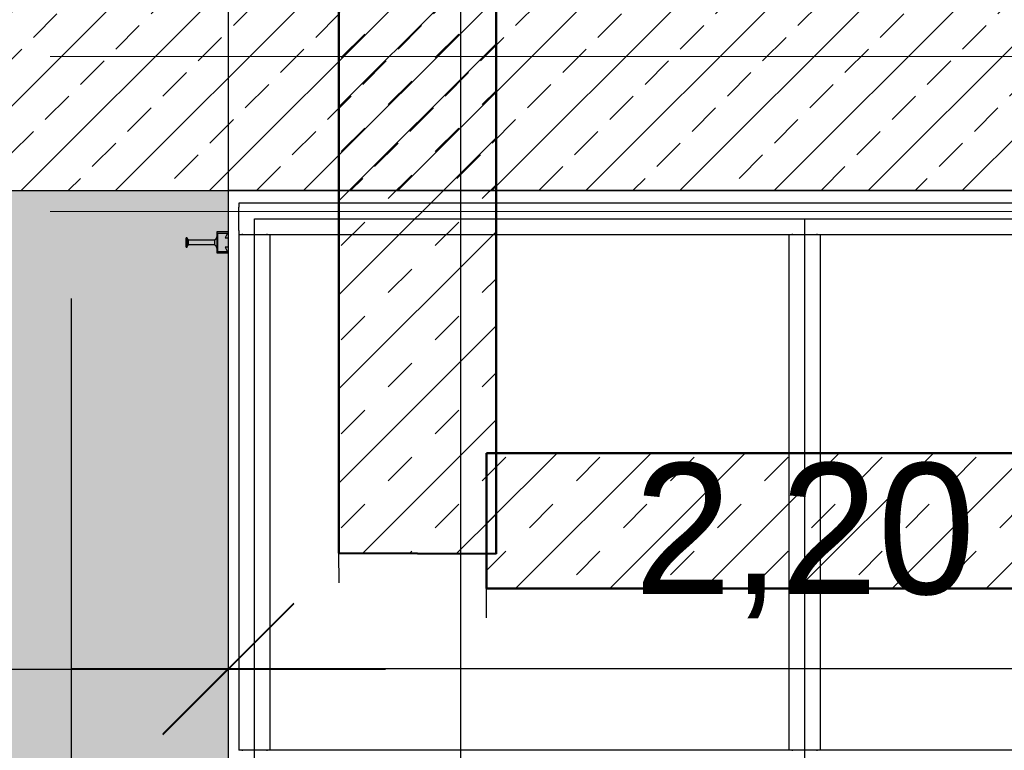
# Model space of a CAD drawing. Extents: x -805 to 3526, y -961 to 1039.
# Tile 54 of 256: x -740.95 to -739.07, y 34.21 to 35.6. Entities that reach past the tile are written whole.
import ezdxf
from ezdxf import colors
from ezdxf.entities.mleader import LeaderData, LeaderLine
from ezdxf.math import Vec2, Vec3

# ---------------------------------------------------------------- set-up
doc = ezdxf.new("R2010")
doc.units = 0
for name, pattern in [('_Ebene_', [4, 2, -1, 0, -1]), ('AUSGEZOGEN', [2, 1, 1]), ('P-HP-Dorsten 2022 - Schnitt - Schnitt 9 rechts der Rampe$0$_Ebene_', [4, 2, -1, 0, -1]), ('VERDECKT2', [4.762499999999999, 3.175, -1.5875])]:
    doc.linetypes.add(name, pattern=pattern)
doc.layers.get('0').update_dxf_attribs({"color": 251})
for name, color, linetype, lineweight in [('A-FLOR-LEVL', 51, 'Continuous', 5), ('P-HP-Dorsten 2022 - Schnitt - Schnitt 9 rechts der Rampe$0$A-FLOR-LEVL', 51, 'Continuous', 5), ('P-HP-Dorsten 2022 - Schnitt - Schnitt 9 rechts der Rampe$0$VE22-087 - Bf_Dorsten-Hervest ModellRevit2021_rvt-1-Schnitt 9$0$A-WALL', 113, 'Continuous', 9), ('P-HP-Dorsten 2022 - Schnitt - Schnitt 9 rechts der Rampe$0$VE22-087 - Bf_Dorsten-Hervest ModellRevit2021_rvt-1-Schnitt 9$0$A-WALL-PATT', 111, 'Continuous', 35), ('P-HP-Dorsten 2022 - Schnitt - Schnitt 9 rechts der Rampe$0$VE22-087 - Bf_Dorsten-Hervest ModellRevit2021_rvt-1-Schnitt 9$0$S-STRS', 31, 'Continuous', 9), ('TTK-P-Aufzug vorne', 251, 'Continuous', 25)]:
    doc.layers.add(name, color=color, linetype=linetype, lineweight=lineweight)
for name, color, linetype in [('TTK Text 500', 7, 'Continuous'), ('TTK-P-Bodenaustausch', 162, 'Continuous'), ('TTK-P-Planung', 12, 'Continuous'), ('TTK-P-Schraffur', 42, 'Continuous'), ('TTK-P-TEXT', 12, 'AUSGEZOGEN'), ('TTK-P-Verm', 251, 'Continuous'), ('TTK-QP-links', 250, 'Continuous'), ('TTK-QP-rechts', 251, 'Continuous')]:
    doc.layers.add(name, color=color, linetype=linetype)
doc.styles.add('AKG DIN 6776', font='AKG_DIN67.TTF')
doc.dimstyles.new('TTK', dxfattribs={"dimtxt": 2.5, "dimasz": 2.5, "dimexe": 3.5, "dimexo": 0.1, "dimgap": 1, "dimtad": 1, "dimzin": 0, "dimtxsty": 'AKG DIN 6776', "dimblk": 'OBLIQUE', "dimcen": -0.09, "dimdle": 3, "dimclrd": 256, "dimclre": 256, "dimclrt": 256, "dimadec": 3, "dimazin": 0, "dimtfac": 1, "dimtofl": 0, "dimtmove": 0, "dimatfit": 3, "dimldrblk": 'OBLIQUE', "dimfxl": 7, "dimfxlon": 1, "dimtolj": 1, "dimtzin": 0, "dimlwd": -1, "dimlwe": -1, "dimarcsym": 0})
pattern_1 = [(45, (3162.842069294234, 35234.45093900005), (-0.08980256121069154, 0.08980256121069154), []), (45, (3162.931871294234, 35234.45093900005), (-0.08980256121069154, 0.08980256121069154), [0.06350000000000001, -0.06350000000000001])]

# ---------------------------------------------------------------- blocks, each defined once
blk = doc.blocks.new('Aufzug vorne')
at = {"layer": 'TTK-P-Aufzug vorne', "linetype": 'VERDECKT2', "ltscale": 0.5}
for p, q in [((-0.6346603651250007, -6354.056358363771), (-0.6346603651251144, -6351.741358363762)), ((-0.9346603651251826, -6351.841358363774), (-0.9346603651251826, -6359.515358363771))]:
    blk.add_line(p, q, dxfattribs=at)
at = {"layer": 'TTK-P-Aufzug vorne'}
for p, q in [((-0.634660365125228, -6354.015358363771), (1.565339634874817, -6354.015358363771)), ((1.545339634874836, -6354.040358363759), (-0.6146603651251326, -6354.040358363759)), ((-0.6146603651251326, -6354.040358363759), (-0.6146603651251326, -6354.047858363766)), ((-0.6146603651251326, -6354.092858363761), (-0.6146603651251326, -6354.047858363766)), ((-0.7131831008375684, -6354.10636884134), (-0.7151603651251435, -6354.10636884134)), ((-0.7151603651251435, -6354.124347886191), (-0.7151603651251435, -6354.10636884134)), ((-0.7131831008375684, -6354.10711043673), (-0.7131831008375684, -6354.10636884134)), ((-0.7131831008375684, -6354.123371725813), (-0.7131831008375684, -6354.107345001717)), ((-0.7106603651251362, -6354.11131976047), (-0.7131831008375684, -6354.107358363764)), ((-0.6590039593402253, -6354.109169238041), (-0.658795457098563, -6354.108971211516)), ((-0.658795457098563, -6354.108971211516), (-0.6585950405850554, -6354.108765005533)), ((-0.6585950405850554, -6354.108765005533), (-0.6584030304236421, -6354.108550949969)), ((-0.6584030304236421, -6354.108550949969), (-0.6582197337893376, -6354.108329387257)), ((-0.6582197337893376, -6354.108329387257), (-0.6580454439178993, -6354.108100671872)), ((-0.6580454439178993, -6354.108100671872), (-0.6578804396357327, -6354.107865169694)), ((-0.6578804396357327, -6354.107865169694), (-0.6577249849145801, -6354.107623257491)), ((-0.6577249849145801, -6354.107623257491), (-0.6575793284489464, -6354.107375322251)), ((-0.6575793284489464, -6354.107375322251), (-0.6574437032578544, -6354.107121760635)), ((-0.6574437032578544, -6354.107121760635), (-0.6573183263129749, -6354.10686297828)), ((-0.6573183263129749, -6354.10686297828), (-0.6572033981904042, -6354.106599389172)), ((-0.6572033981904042, -6354.106599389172), (-0.6570991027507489, -6354.106331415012)), ((-0.6570991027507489, -6354.106331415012), (-0.6570056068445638, -6354.106059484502)), ((-0.6570056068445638, -6354.106059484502), (-0.6569230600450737, -6354.105784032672)), ((-0.6569230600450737, -6354.105784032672), (-0.6568515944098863, -6354.105505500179)), ((-0.6568515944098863, -6354.105505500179), (-0.6567913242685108, -6354.105224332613)), ((-0.6567913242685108, -6354.105224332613), (-0.6567423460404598, -6354.104940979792)), ((-0.6567423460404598, -6354.104940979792), (-0.6567047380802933, -6354.104655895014)), ((-0.634660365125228, -6354.095358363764), (-0.6566603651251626, -6354.095358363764)), ((-0.6566603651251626, -6354.095358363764), (-0.6566603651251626, -6354.135358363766)), ((-0.6546603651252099, -6354.133358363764), (-0.6546603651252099, -6354.097358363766)), ((-0.6546603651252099, -6354.097358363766), (-0.6366603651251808, -6354.097358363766)), ((-0.6366603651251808, -6354.097358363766), (-0.6408571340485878, -6354.106358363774)), ((-0.6408571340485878, -6354.106358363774), (-0.634660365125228, -6354.106358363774)), ((-0.634660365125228, -6354.106358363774), (-0.634660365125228, -6354.095358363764)), ((-0.6146603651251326, -6354.092858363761), (-0.6146603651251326, -6354.100358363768)), ((-0.6146603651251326, -6354.100358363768), (-0.6146603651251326, -6355.085358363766)), ((-0.6146603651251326, -6354.100358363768), (1.545339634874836, -6354.100358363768)), ((-0.6071603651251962, -6354.100358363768), (-0.6091015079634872, -6354.100358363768)), ((-0.6071603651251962, -6354.100358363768), (-0.5621603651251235, -6354.100358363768)), ((-0.5602192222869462, -6354.100358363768), (-0.5621603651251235, -6354.100358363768)), ((-0.5546603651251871, -6355.085358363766), (-0.5546603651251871, -6354.100358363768)), ((0.435339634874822, -6354.100358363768), (0.435339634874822, -6355.085358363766)), ((0.442839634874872, -6354.100358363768), (0.440898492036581, -6354.100358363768)), ((0.442839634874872, -6354.100358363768), (0.4878396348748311, -6354.100358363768)), ((0.489780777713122, -6354.100358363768), (0.4878396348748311, -6354.100358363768)), ((0.4953396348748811, -6355.085358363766), (0.4953396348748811, -6354.100358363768)), ((-0.7151603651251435, -6354.124347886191), (-0.7131831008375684, -6354.124347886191)), ((-0.7131831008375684, -6354.123358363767), (-0.7106603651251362, -6354.11939696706)), ((-0.7131831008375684, -6354.124347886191), (-0.7131831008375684, -6354.1236062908)), ((-0.6606603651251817, -6354.11131976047), (-0.7106603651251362, -6354.11131976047)), ((-0.7106603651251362, -6354.119394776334), (-0.7106603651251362, -6354.111321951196)), ((-0.7106603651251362, -6354.11939696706), (-0.6606603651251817, -6354.11939696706)), ((-0.6606603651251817, -6354.110301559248), (-0.6604052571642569, -6354.110168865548)), ((-0.6606603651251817, -6354.110954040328), (-0.6606603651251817, -6354.110301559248)), ((-0.6606603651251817, -6354.119625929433), (-0.6606603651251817, -6354.111090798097)), ((-0.6606603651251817, -6354.120415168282), (-0.6606603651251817, -6354.119762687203)), ((-0.6604611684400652, -6354.120517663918), (-0.6606603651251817, -6354.120415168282)), ((-0.6602103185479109, -6354.120658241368), (-0.6604611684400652, -6354.120517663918)), ((-0.6604052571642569, -6354.110168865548), (-0.6601556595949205, -6354.110026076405)), ((-0.6599652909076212, -6354.120808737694), (-0.6602103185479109, -6354.120658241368)), ((-0.6601556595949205, -6354.110026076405), (-0.6599119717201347, -6354.109873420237)), ((-0.6597264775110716, -6354.120968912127), (-0.6599652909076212, -6354.120808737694)), ((-0.6599119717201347, -6354.109873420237), (-0.6596745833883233, -6354.109711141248)), ((-0.6594942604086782, -6354.121138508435), (-0.6597264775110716, -6354.120968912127)), ((-0.6596745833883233, -6354.109711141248), (-0.659443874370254, -6354.10953949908)), ((-0.6592690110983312, -6354.12131725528), (-0.6594942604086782, -6354.121138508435)), ((-0.659443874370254, -6354.10953949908), (-0.6592202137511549, -6354.109358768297)), ((-0.6590510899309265, -6354.12150486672), (-0.6592690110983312, -6354.12131725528)), ((-0.6592202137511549, -6354.109358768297), (-0.6590039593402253, -6354.109169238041)), ((-0.6588408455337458, -6354.121701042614), (-0.6590510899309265, -6354.12150486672)), ((-0.65863861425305, -6354.12190546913), (-0.6588408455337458, -6354.121701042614)), ((-0.6584447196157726, -6354.12211781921), (-0.65863861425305, -6354.12190546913)), ((-0.6582594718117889, -6354.122337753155), (-0.6584447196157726, -6354.12211781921)), ((-0.6580831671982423, -6354.122564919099), (-0.6582594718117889, -6354.122337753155)), ((-0.6579160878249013, -6354.122798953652), (-0.6580831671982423, -6354.122564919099)), ((-0.6577585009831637, -6354.123039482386), (-0.6579160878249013, -6354.122798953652)), ((-0.6576106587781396, -6354.123286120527), (-0.6577585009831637, -6354.123039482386)), ((-0.6574727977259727, -6354.123538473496), (-0.6576106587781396, -6354.123286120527)), ((-0.6573451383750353, -6354.123796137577), (-0.6574727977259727, -6354.123538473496)), ((-0.6572278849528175, -6354.124058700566), (-0.6573451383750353, -6354.123796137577)), ((-0.6571212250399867, -6354.124325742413), (-0.6572278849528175, -6354.124058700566)), ((-0.6570253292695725, -6354.124596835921), (-0.6571212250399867, -6354.124325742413)), ((-0.6569403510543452, -6354.124871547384), (-0.6570253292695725, -6354.124596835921)), ((-0.6568664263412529, -6354.125149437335), (-0.6569403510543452, -6354.124871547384)), ((-0.6568036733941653, -6354.125430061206), (-0.6568664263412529, -6354.125149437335)), ((-0.6567521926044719, -6354.125712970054), (-0.6568036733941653, -6354.125430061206)), ((-0.6567120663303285, -6354.125997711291), (-0.6567521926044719, -6354.125712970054)), ((-0.634660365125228, -6354.124358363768), (-0.6408571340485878, -6354.124358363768)), ((-0.6408571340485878, -6354.124358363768), (-0.6366603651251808, -6354.133358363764)), ((-0.634660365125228, -6354.135358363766), (-0.634660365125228, -6354.124358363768)), ((-0.6566603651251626, -6354.135358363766), (-0.634660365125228, -6354.135358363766)), ((-0.6366603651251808, -6354.133358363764), (-0.6546603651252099, -6354.133358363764)), ((1.545339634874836, -6355.085358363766), (-0.6146603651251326, -6355.085358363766)), ((-0.6091015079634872, -6355.085358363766), (-0.6071603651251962, -6355.085358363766)), ((-0.5621603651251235, -6355.085358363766), (-0.6071603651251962, -6355.085358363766)), ((-0.5621603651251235, -6355.085358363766), (-0.5602192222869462, -6355.085358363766)), ((0.440898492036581, -6355.085358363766), (0.442839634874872, -6355.085358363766)), ((0.4878396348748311, -6355.085358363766), (0.442839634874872, -6355.085358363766)), ((0.4878396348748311, -6355.085358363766), (0.489780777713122, -6355.085358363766))]:
    blk.add_line(p, q, dxfattribs=at)
at = {"layer": 'TTK-P-Aufzug vorne', "linetype": 'Continuous', "ltscale": 0.5}
blk.add_line((-0.6346603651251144, -6357.616323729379), (-0.6346603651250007, -6354.056358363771), dxfattribs=at)
at = {"layer": 'TTK-P-Aufzug vorne', "ltscale": 20}
for p, q in [((-0.5846603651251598, -6354.070358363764), (1.515339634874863, -6354.070358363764)), ((-0.5846603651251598, -6357.355358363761), (-0.5846603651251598, -6354.070358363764)), ((0.4653396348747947, -6354.070358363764), (0.4653396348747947, -6355.115395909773))]:
    blk.add_line(p, q, dxfattribs=at)
blk = doc.blocks.new('_OBLIQUE')
at = {"color": 0, "linetype": 'ByBlock'}
blk.add_line((-0.5, -0.5), (0.5, 0.5), dxfattribs=at)
blk = doc.blocks.new('*D579')
at = {"layer": 'DEFPOINTS', "color": 0}
for p in [(-740.55165505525, 34.36060752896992), (-740.55165505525, 31.67486403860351), (-746.55165505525, 31.31486403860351)]:
    blk.add_point(p, dxfattribs=at)
at = {"layer": 'TTK-P-Verm'}
for p, q in [((-746.55165505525, 33.66060752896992), (-746.55165505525, 34.71060752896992)), ((-740.55165505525, 33.66060752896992), (-740.55165505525, 34.71060752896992)), ((-746.8516550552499, 34.36060752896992), (-740.25165505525, 34.36060752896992))]:
    blk.add_line(p, q, dxfattribs=at)
at = {"layer": 'TTK-P-Verm', "xscale": 0.25, "yscale": 0.25, "zscale": 0.25, "rotation": 180}
blk.add_blockref('_OBLIQUE', (-746.55165505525, 34.36060752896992), dxfattribs=at)
at = {"layer": 'TTK-P-Verm', "xscale": 0.25, "yscale": 0.25, "zscale": 0.25}
blk.add_blockref('_OBLIQUE', (-740.55165505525, 34.36060752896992), dxfattribs=at)
at = {"layer": 'TTK-P-Verm', "insert": (-743.2847393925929, 34.60422732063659), "char_height": 0.25, "attachment_point": 5, "style": 'AKG DIN 6776'}
blk.add_mtext('\\A1;6,00', dxfattribs=at)
blk = doc.blocks.new('*D578')
at = {"layer": 'DEFPOINTS', "color": 0}
for p in [(-738.3516550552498, 34.36216782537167), (-740.5516550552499, 31.67486403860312), (-738.3516550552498, 31.67486403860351)]:
    blk.add_point(p, dxfattribs=at)
at = {"layer": 'TTK-P-Verm'}
for p, q in [((-740.5516550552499, 33.66216782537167), (-740.5516550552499, 34.71216782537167)), ((-738.3516550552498, 33.66216782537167), (-738.3516550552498, 34.71216782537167)), ((-740.8516550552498, 34.36216782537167), (-738.0516550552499, 34.36216782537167))]:
    blk.add_line(p, q, dxfattribs=at)
at = {"layer": 'TTK-P-Verm', "xscale": 0.25, "yscale": 0.25, "zscale": 0.25, "rotation": 180}
blk.add_blockref('_OBLIQUE', (-740.5516550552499, 34.36216782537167), dxfattribs=at)
at = {"layer": 'TTK-P-Verm', "xscale": 0.25, "yscale": 0.25, "zscale": 0.25}
blk.add_blockref('_OBLIQUE', (-738.3516550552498, 34.36216782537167), dxfattribs=at)
at = {"layer": 'TTK-P-Verm', "insert": (-739.4516550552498, 34.60604803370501), "char_height": 0.25, "attachment_point": 5, "style": 'AKG DIN 6776'}
blk.add_mtext('\\A1;2,20', dxfattribs=at)
blk = doc.blocks.new('_None')
blk = doc.blocks.new('Schnitt7links neben rampe')
at = {"layer": 'A-FLOR-LEVL', "linetype": '_Ebene_'}
for p, q in [((-17.01557708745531, -4.309343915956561), (20.19556212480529, -4.309343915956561)), ((-17.01557708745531, -4.605343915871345), (20.19556212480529, -4.605343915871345))]:
    blk.add_line(p, q, dxfattribs=at)
blk = doc.blocks.new('P-HP-Dorsten 2022 - Schnitt - Schnitt 9 rechts der Rampe')
at = {"layer": 'P-HP-Dorsten 2022 - Schnitt - Schnitt 9 rechts der Rampe$0$VE22-087 - Bf_Dorsten-Hervest ModellRevit2021_rvt-1-Schnitt 9$0$A-WALL-PATT', "lineweight": 9}
h = blk.add_hatch(dxfattribs=at)
h.set_pattern_fill('FP_2', color=251, scale=0.001, style=0, pattern_type=2)
h.set_pattern_definition(pattern_1)
h.paths.add_polyline_path([(3160.087214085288, 35234.3458228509), (3160.087214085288, 35237.20032484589), (3159.787204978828, 35237.20032484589), (3159.787204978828, 35234.34713513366)])
at = {"layer": 'P-HP-Dorsten 2022 - Schnitt - Schnitt 9 rechts der Rampe$0$VE22-087 - Bf_Dorsten-Hervest ModellRevit2021_rvt-1-Schnitt 9$0$S-STRS'}
h = blk.add_hatch(dxfattribs=at)
h.set_pattern_fill('FP_2', color=251, scale=0.001, style=0, pattern_type=2)
h.set_pattern_definition(pattern_1)
h.paths.add_polyline_path([(3160.069125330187, 35234.27989438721), (3162.417697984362, 35234.28017501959), (3162.417697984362, 35234.53857925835), (3160.069125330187, 35234.53857925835), (3160.069125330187, 35234.4509389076)])
at = {"layer": 'P-HP-Dorsten 2022 - Schnitt - Schnitt 9 rechts der Rampe$0$A-FLOR-LEVL', "linetype": 'P-HP-Dorsten 2022 - Schnitt - Schnitt 9 rechts der Rampe$0$_Ebene_'}
for p, q in [((3138.736098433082, 35235.29600000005), (3179.524057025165, 35235.29600000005)), ((3138.736098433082, 35235.00000000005), (3179.524057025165, 35235.00000000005))]:
    blk.add_line(p, q, dxfattribs=at)
at = {"layer": 'P-HP-Dorsten 2022 - Schnitt - Schnitt 9 rechts der Rampe$0$VE22-087 - Bf_Dorsten-Hervest ModellRevit2021_rvt-1-Schnitt 9$0$A-WALL', "color": 251, "lineweight": 50}
for p, q in [((3159.787204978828, 35237.20032484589), (3159.787204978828, 35234.34713513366)), ((3160.087214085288, 35234.3458228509), (3160.087214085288, 35237.20032484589)), ((3159.787204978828, 35234.34713513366), (3160.087214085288, 35234.3458228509))]:
    blk.add_line(p, q, dxfattribs=at)
at = {"layer": 'P-HP-Dorsten 2022 - Schnitt - Schnitt 9 rechts der Rampe$0$VE22-087 - Bf_Dorsten-Hervest ModellRevit2021_rvt-1-Schnitt 9$0$A-WALL', "color": 251, "lineweight": 25}
blk.add_line((3159.787984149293, 35234.29099326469), (3159.787204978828, 35234.34713513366), dxfattribs=at)
at = {"layer": 'P-HP-Dorsten 2022 - Schnitt - Schnitt 9 rechts der Rampe$0$VE22-087 - Bf_Dorsten-Hervest ModellRevit2021_rvt-1-Schnitt 9$0$S-STRS', "color": 251, "lineweight": 50}
for p, q in [((3162.417697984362, 35234.53857925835), (3160.069125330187, 35234.53857925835)), ((3160.069125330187, 35234.53857925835), (3160.069125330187, 35234.27989438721)), ((3160.069125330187, 35234.27989438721), (3162.417697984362, 35234.28017501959))]:
    blk.add_line(p, q, dxfattribs=at)
at = {"layer": 'P-HP-Dorsten 2022 - Schnitt - Schnitt 9 rechts der Rampe$0$VE22-087 - Bf_Dorsten-Hervest ModellRevit2021_rvt-1-Schnitt 9$0$S-STRS', "color": 251, "lineweight": 25}
blk.add_line((3160.069103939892, 35234.22403231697), (3160.069125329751, 35234.27989324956), dxfattribs=at)

msp = doc.modelspace()

# ---------------------------------------------------------------- block references
at = {"layer": 'TTK Text 500', "color": 251}
msp.add_blockref('Aufzug vorne', (-739.9169946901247, 6389.291187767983), dxfattribs=at)

# ---------------------------------------------------------------- next in the draw order: hatches: boundary and pattern name
at = {"layer": 'TTK-P-Bodenaustausch', "transparency": 33554457}
h = msp.add_hatch(color=251, dxfattribs=at)
h.dxf.hatch_style = 1
h.paths.add_polyline_path([(-740.5516550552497, 35.2748294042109), (-745.85165505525, 35.27482940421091), (-747.0766550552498, 35.57482940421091), (-747.0766550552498, 35.4616471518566), (-747.096798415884, 35.45965487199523), (-747.4266550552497, 35.41724473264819), (-748.8250187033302, 34.49302343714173), (-752.3740273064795, 32.14737512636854), (-752.6722241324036, 32.14737512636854), (-752.6893720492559, 31.00582778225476), (-748.05165505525, 31.28486403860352), (-746.55165505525, 31.31563727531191), (-740.5516550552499, 31.67486403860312)])
at = {"layer": 'TTK-P-Schraffur'}
h = msp.add_hatch(dxfattribs=at)
h.set_pattern_fill('ANSI33', color=251, scale=0.02)
h.set_pattern_definition([(45, (-747.0080013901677, 30.65074703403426), (-0.08980256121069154, 0.08980256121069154), []), (45, (-746.9181987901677, 30.65074703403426), (-0.08980256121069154, 0.08980256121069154), [0.0635, -0.03175])])
h.paths.add_polyline_path([(-745.538888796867, 31.25541420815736), (-746.5492400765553, 31.19488834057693), (-747.0766550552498, 31.18434004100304), (-747.0766550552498, 30.68424005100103), (-746.5392575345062, 30.69498800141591), (-746.5268798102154, 30.69523555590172), (-745.4401685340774, 30.76043823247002), (-740.5330717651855, 31.05486403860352), (-737.8505022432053, 31.05486403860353), (-737.8528127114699, 35.77482940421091), (-745.8508553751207, 35.77481341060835), (-747.0766550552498, 35.87482940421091), (-747.0766550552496, 35.57482940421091), (-745.8516550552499, 35.27482940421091), (-738.3525455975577, 35.27582940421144), (-738.3507645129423, 31.55486403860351), (-740.5516550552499, 31.55486403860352)])

# ---------------------------------------------------------------- next in the draw order: linework, layer by layer
at = {"layer": 'TTK-P-Planung', "color": 251}
for p, q in [((-740.1086901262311, 36.33631411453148), (-740.1086901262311, 31.62076385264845)), ((-745.85165505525, 35.27482940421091), (-738.3516550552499, 35.2748294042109))]:
    msp.add_line(p, q, dxfattribs=at)

# ---------------------------------------------------------------- next in the draw order: dimensions: what is measured, and where the dimension line sits
at = {"layer": 'TTK-P-Verm', "color": 251}
dim = msp.add_linear_dim(base=(-740.55165505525, 34.36060752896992), p1=(-746.55165505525, 31.31486403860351), p2=(-740.55165505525, 31.67486403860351), dimstyle='TTK', override={"dimscale": 0, "dimtmove": 0}, dxfattribs=at)
dim.commit()
dim.dimension.update_dxf_attribs({"geometry": '*D579', "text_midpoint": (-743.2847393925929, 34.36060752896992), "dimtype": 160})
dim = msp.add_linear_dim(base=(-738.3516550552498, 34.36216782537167), p1=(-740.5516550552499, 31.67486403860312), p2=(-738.3516550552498, 31.67486403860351), dimstyle='TTK', override={"dimscale": 0}, dxfattribs=at)
dim.commit()
dim.dimension.update_dxf_attribs({"geometry": '*D578', "text_midpoint": (-739.4516550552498, 34.60604803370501)})

# ---------------------------------------------------------------- next in the draw order: leaders
at = {"layer": 'TTK-P-TEXT', "color": 251}
ml = msp.add_multileader_mtext('Standard', dxfattribs=at)
ml.set_content('\\A1;Bodenaustausch\\PFSS-Material nach ZTV SoB-StB20\\Pder Körnung 0/32 bis 0/45', color=256, style='AKG DIN 6776')
ml.set_leader_properties(color=256)
ml.set_arrow_properties(name='NONE')
ml.build(insert=Vec2(0, 0))
ml.multileader.update_dxf_attribs({"dogleg_length": 3, "arrow_head_size": 0.3, "scale": 0.1})
ctx = ml.context
ctx.base_point, ctx.scale, ctx.char_height, ctx.arrow_head_size, ctx.landing_gap_size, ctx.plane_origin = Vec3(-744.5991138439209, 38.16442885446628), 0.1, 0.25, 0.3, 0.1, Vec3(-745.8934673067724, 37.60340609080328)
notes = []
notes.append((ctx, [(0, (1, 1, 0), (-744.8991138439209, 38.20005830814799), (1, 0), 0.3, [(0, [(-745.8934673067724, 37.60340609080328)], 0, [])])]))
ctx.mtext.insert, ctx.mtext.flow_direction = Vec3(-744.4991138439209, 38.32505830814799), 5
ctx.mtext.has_bg_fill, ctx.mtext.bg_color, ctx.mtext.bg_scale_factor, ctx.mtext.bg_transparency, ctx.mtext.use_window_bg_color = 1, -1027028792, 1.5, 0, 1
for ctx, leaders in notes:
    for number, flags, end, landing, length, lines in leaders:
        leader = LeaderData()
        leader.index, (leader.has_last_leader_line, leader.has_dogleg_vector, leader.attachment_direction) = number, flags
        leader.last_leader_point, leader.dogleg_vector, leader.dogleg_length = Vec3(end), Vec3(landing), length
        for number, points, colour, breaks in lines:
            line = LeaderLine()
            line.index, line.vertices, line.color, line.breaks = number, Vec3.list(points), colors.encode_raw_color(colour), breaks
            leader.lines.append(line)
        ctx.leaders.append(leader)

# ---------------------------------------------------------------- next in the draw order: block references
at = {"layer": 'TTK-QP-links', "color": 251}
msp.add_blockref('Schnitt7links neben rampe', (-739.3684286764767, 39.84033878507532), dxfattribs=at)
at = {"layer": 'TTK-QP-rechts', "color": 251}
msp.add_blockref('P-HP-Dorsten 2022 - Schnitt - Schnitt 9 rechts der Rampe', (-3900.127913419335, -35199.76500513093), dxfattribs=at)

doc.saveas('drawing.dxf')
